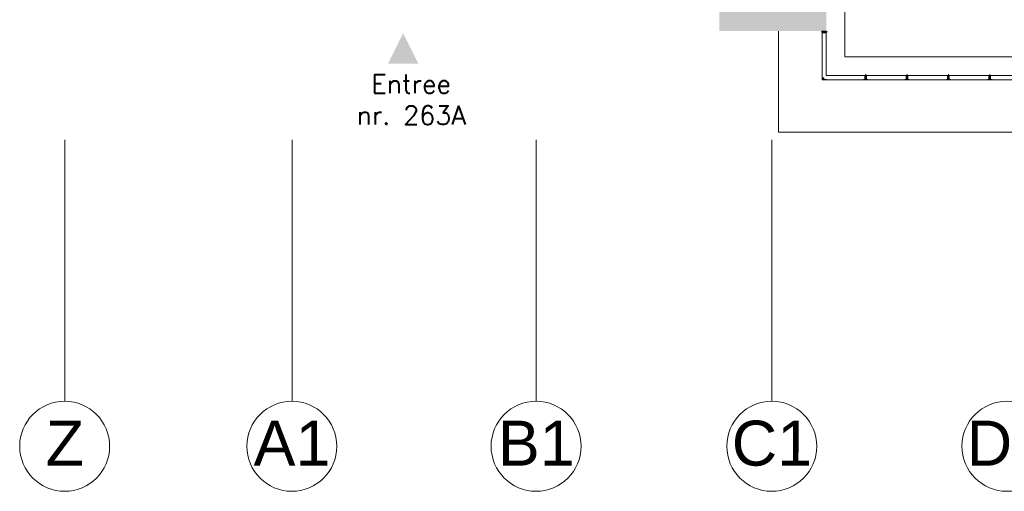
# Model space of a CAD drawing. Header units: millimetres. Extents: x -13022 to 1371524, y -38729 to 632593.
# Tile 249 of 256: x 538873 to 552006, y 571613 to 577898. Entities that reach past the tile are written whole.
import ezdxf
from ezdxf.enums import TextEntityAlignment as Align
from ezdxf.lldxf.tags import DXFTag

# ---------------------------------------------------------------- set-up
doc = ezdxf.new("R2010")
doc.units = ezdxf.units.MM
doc.header["$LTSCALE"] = 35
for name, color, linetype, lineweight in [('A LIJN 1', 1, 'Continuous', 20), ('A LIJN 2', 2, 'Continuous', 35), ('A LIJN 5', 5, 'Continuous', 13), ('Al65----_beveiliging-inst', 92, 'Continuous', 9), ('B95 tekst', 7, 'Continuous', 25), ('brandveiligheid voorzieningen', 10, 'Continuous', 9)]:
    doc.layers.add(name, color=color, linetype=linetype, lineweight=lineweight)
doc.styles.add('Algemeen', font='simplex.shx', dxfattribs={"height": 2.5})
doc.styles.add('Arial57', font='arial.ttf', dxfattribs={"height": 0.6})
tags = doc.linetypes.add('DIVIDE2', pattern=[0.625, 0.25, -0.125, 0, -0.125, 0, -0.125]).pattern_tags.tags
tags[14:15] = [DXFTag(74, 4), DXFTag(75, 0), DXFTag(340, '0'), DXFTag(46, 1.0), DXFTag(50, 0.0), DXFTag(44, 0.0), DXFTag(45, 0.0)]
tags[12:13] = [DXFTag(74, 4), DXFTag(75, 0), DXFTag(340, '0'), DXFTag(46, 1.0), DXFTag(50, 0.0), DXFTag(44, 0.0), DXFTag(45, 0.0)]
tags[10:11] = [DXFTag(74, 4), DXFTag(75, 0), DXFTag(340, '0'), DXFTag(46, 1.0), DXFTag(50, 0.0), DXFTag(44, 0.0), DXFTag(45, 0.0)]
tags[8:9] = [DXFTag(74, 4), DXFTag(75, 0), DXFTag(340, '0'), DXFTag(46, 1.0), DXFTag(50, 0.0), DXFTag(44, 0.0), DXFTag(45, 0.0)]
tags[6:7] = [DXFTag(74, 4), DXFTag(75, 0), DXFTag(340, '0'), DXFTag(46, 1.0), DXFTag(50, 0.0), DXFTag(44, 0.0), DXFTag(45, 0.0)]
tags[4:5] = [DXFTag(74, 4), DXFTag(75, 0), DXFTag(340, '0'), DXFTag(46, 1.0), DXFTag(50, 0.0), DXFTag(44, 0.0), DXFTag(45, 0.0)]

# ---------------------------------------------------------------- blocks, each defined once
blk = doc.blocks.new('Entree gebouw')
at = {"layer": 'brandveiligheid voorzieningen'}
blk.add_hatch(color=256, dxfattribs=at).paths.add_polyline_path([(71.25, -82.36), (77.98, -79), (71.25, -75.63)])

msp = doc.modelspace()

# ---------------------------------------------------------------- hatches: boundary and pattern name
at = {"layer": 'A LIJN 2'}
msp.add_hatch(color=256, dxfattribs=at).paths.add_polyline_path([(547862.256, 578297.791), (547862.256, 578697.791), (548931.386, 578697.791), (548931.386, 578047.791), (549530.255, 578047.791), (549530.255, 578797.791), (549630.254, 578797.791), (549630.254, 577747.792), (548205.251, 577747.792), (548205.251, 578297.791)])

# ---------------------------------------------------------------- linework, layer by layer
at = {"layer": 'A LIJN 1', "linetype": 'Continuous'}
for p, q in [((548995.252, 577747.792), (548995.252, 576397.79)), ((548995.252, 576397.79), (553595.258, 576397.79))]:
    msp.add_line(p, q, dxfattribs=at)
at = {"layer": 'A LIJN 1', "color": 1, "linetype": 'DIVIDE2'}
for p, q in [((539475.248, 576297.792), (539475.248, 572812.8)), ((542505.25, 576297.792), (542505.25, 572812.8)), ((545762.75, 576297.792), (545762.75, 572812.8)), ((548906.293, 576297.792), (548906.293, 572812.8))]:
    msp.add_line(p, q, dxfattribs=at)
at = {"layer": 'A LIJN 1', "color": 2, "linetype": 'Continuous', "lineweight": 0}
for centre, ratio, start_param, end_param in [((539472.82, 572212.8), 0.999715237, 0.000005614, 6.283180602), ((542502.822, 572212.8), 0.999715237, 0.000005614, 6.283180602), ((545760.324, 572212.8), 0.999715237, 0.000005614, 6.283180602), ((548903.867, 572212.8), 0.999712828, 0.000005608, 6.283180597), ((552040.837, 572212.8), 0.999715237, 0.000005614, 6.283180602)]:
    msp.add_ellipse(centre, major_axis=(0.36, 600), ratio=ratio, start_param=start_param, end_param=end_param, dxfattribs=at)
at = {"layer": 'A LIJN 5', "linetype": 'Continuous'}
for p, q in [((549880.254, 578112.791), (549880.254, 577402.791)), ((549563.207, 577735.791), (549649.427, 577735.791)), ((549575.254, 577687.79), (549575.254, 577157.792)), ((549630.254, 577723.792), (549630.254, 577152.791)), ((549880.254, 577402.791), (552640.252, 577402.791)), ((549630.254, 577152.791), (550144.91, 577152.791)), ((549635.251, 577097.79), (550126.912, 577097.79)), ((550156.911, 577090.365), (550156.911, 577172.234)), ((550168.912, 577152.791), (550696.576, 577152.791)), ((550186.91, 577097.79), (550678.578, 577097.79)), ((550708.577, 577090.365), (550708.577, 577172.234)), ((550720.578, 577152.791), (551248.235, 577152.791)), ((550738.576, 577097.79), (551230.237, 577097.79)), ((551260.236, 577090.365), (551260.236, 577172.234)), ((551272.237, 577152.791), (551799.924, 577152.791)), ((551290.265, 577097.79), (551781.926, 577097.79)), ((551811.925, 577090.365), (551811.925, 577172.234)), ((551823.926, 577152.791), (552351.59, 577152.791)), ((551841.931, 577097.79), (552333.592, 577097.79))]:
    msp.add_line(p, q, dxfattribs=at)

# ---------------------------------------------------------------- block references
at = {"layer": 'Al65----_beveiliging-inst', "xscale": 60, "yscale": 60, "zscale": 60, "rotation": 90}
msp.add_blockref('Entree gebouw', (539247.93, 573038.979), dxfattribs=at)

# ---------------------------------------------------------------- texts
at = {"layer": 'A LIJN 1', "color": 1, "linetype": 'ByBlock', "style": 'Arial57'}
for s, p in [('Z', (539475.248, 571954.232)), ('A1', (542505.25, 571954.232)), ('B1', (545762.75, 571954.232)), ('C1', (548906.293, 571954.232)), ('D1', (552040.837, 571954.232))]:
    msp.add_text(s, height=600, rotation=359.9654666, dxfattribs=at).set_placement(p, align=Align.CENTER)
at = {"layer": 'B95 tekst', "insert": (544094.604, 577167), "char_height": 250, "width": 4383.91272, "attachment_point": 2, "style": 'Algemeen'}
msp.add_mtext('Entree\\Pnr. 263A', dxfattribs=at)

# ---------------------------------------------------------------- meshes
at = {"layer": 'A LIJN 5', "linetype": 'Continuous'}
mesh = msp.add_polyface(dxfattribs=at)
corners = [(549630.254, 577723.792), (549630.254, 577747.792), (549627.256, 577726.792), (549578.252, 577726.792), (549575.254, 577747.792), (549578.252, 577723.792), (549575.254, 577687.79), (549578.252, 577687.79), (549578.252, 577744.791), (549627.256, 577744.791)]
mesh.append_faces([[corners[k] for k in face] for face in [(5, 6, 7)]], dxfattribs={"vtx0": -1})
mesh.append_faces([[corners[k] for k in face] for face in [(3, 5, 2), (9, 1, 8)]], dxfattribs={"vtx0": -1, "vtx1": -1})
mesh.append_faces([[corners[k] for k in face] for face in [(3, 4, 5)]], dxfattribs={"vtx0": -1, "vtx1": -1, "vtx2": -1})
mesh.append_faces([[corners[k] for k in face] for face in [(8, 1, 4), (5, 4, 6)]], dxfattribs={"vtx0": -1, "vtx2": -1})
mesh.append_faces([[corners[k] for k in face] for face in [(0, 1, 2), (3, 8, 4), (9, 2, 1), (5, 0, 2)]], dxfattribs={"vtx1": -1, "vtx2": -1})
mesh = msp.add_polyface(dxfattribs=at)
corners = [(549578.252, 577726.792), (549627.256, 577726.792), (549627.256, 577744.791), (549578.252, 577744.791)]
mesh.append_faces([[corners[k] for k in face] for face in [(0, 1, 2, 3)]])
mesh = msp.add_polyface(dxfattribs=at)
corners = [(549575.254, 577097.79), (549578.252, 577118.79), (549578.252, 577100.791), (549596.25, 577118.79), (549599.248, 577121.79), (549599.248, 577100.791), (549578.252, 577121.79), (549635.251, 577097.79), (549596.25, 577100.791), (549635.251, 577100.791), (549575.254, 577157.792), (549578.252, 577157.792)]
mesh.append_faces([[corners[k] for k in face] for face in [(0, 5, 7), (10, 6, 0)]], dxfattribs={"vtx0": -1, "vtx1": -1})
mesh.append_faces([[corners[k] for k in face] for face in [(0, 6, 1), (0, 8, 5)]], dxfattribs={"vtx0": -1, "vtx1": -1, "vtx2": -1})
mesh.append_faces([[corners[k] for k in face] for face in [(0, 1, 2), (3, 4, 5), (6, 3, 1), (0, 2, 8)]], dxfattribs={"vtx0": -1, "vtx2": -1})
mesh.append_faces([[corners[k] for k in face] for face in [(6, 4, 3), (8, 3, 5)]], dxfattribs={"vtx1": -1, "vtx2": -1})
mesh.append_faces([[corners[k] for k in face] for face in [(5, 9, 7), (10, 11, 6)]], dxfattribs={"vtx2": -1})
mesh = msp.add_polyface(dxfattribs=at)
corners = [(549578.252, 577100.791), (549596.25, 577100.791), (549596.25, 577118.79), (549578.252, 577118.79)]
mesh.append_faces([[corners[k] for k in face] for face in [(0, 1, 2, 3)]])
mesh = msp.add_polyface(dxfattribs=at)
corners = [(550168.912, 577100.791), (550165.914, 577149.79), (550165.914, 577100.791), (550144.91, 577152.791), (550144.91, 577100.791), (550147.916, 577149.79), (550186.91, 577097.79), (550126.912, 577100.791), (550126.912, 577097.79), (550186.91, 577100.791), (550168.912, 577152.791), (550147.916, 577100.791)]
mesh.append_faces([[corners[k] for k in face] for face in [(0, 6, 9)]], dxfattribs={"vtx0": -1})
mesh.append_faces([[corners[k] for k in face] for face in [(6, 11, 8)]], dxfattribs={"vtx0": -1, "vtx1": -1})
mesh.append_faces([[corners[k] for k in face] for face in [(0, 2, 6), (8, 11, 4)]], dxfattribs={"vtx0": -1, "vtx1": -1, "vtx2": -1})
mesh.append_faces([[corners[k] for k in face] for face in [(0, 1, 2), (10, 5, 1), (6, 2, 11)]], dxfattribs={"vtx0": -1, "vtx2": -1})
mesh.append_faces([[corners[k] for k in face] for face in [(3, 4, 5), (0, 10, 1), (11, 5, 4), (10, 3, 5)]], dxfattribs={"vtx1": -1, "vtx2": -1})
mesh.append_faces([[corners[k] for k in face] for face in [(4, 7, 8)]], dxfattribs={"vtx2": -1})
mesh = msp.add_polyface(dxfattribs=at)
corners = [(550147.916, 577100.791), (550165.914, 577100.791), (550165.914, 577149.79), (550147.916, 577149.79)]
mesh.append_faces([[corners[k] for k in face] for face in [(0, 1, 2, 3)]])
mesh = msp.add_polyface(dxfattribs=at)
corners = [(550699.582, 577149.79), (550720.578, 577152.791), (550696.576, 577152.791), (550738.576, 577100.791), (550720.578, 577100.791), (550738.576, 577097.79), (550696.576, 577100.791), (550717.58, 577149.79), (550678.578, 577097.79), (550699.582, 577100.791), (550678.578, 577100.791), (550717.58, 577100.791)]
mesh.append_faces([[corners[k] for k in face] for face in [(0, 6, 9), (7, 1, 0)]], dxfattribs={"vtx0": -1, "vtx1": -1})
mesh.append_faces([[corners[k] for k in face] for face in [(8, 9, 6), (5, 4, 11)]], dxfattribs={"vtx0": -1, "vtx1": -1, "vtx2": -1})
mesh.append_faces([[corners[k] for k in face] for face in [(0, 1, 2), (0, 2, 6), (7, 4, 1), (5, 11, 9)]], dxfattribs={"vtx0": -1, "vtx2": -1})
mesh.append_faces([[corners[k] for k in face] for face in [(3, 4, 5)]], dxfattribs={"vtx1": -1})
mesh.append_faces([[corners[k] for k in face] for face in [(8, 5, 9), (7, 11, 4)]], dxfattribs={"vtx1": -1, "vtx2": -1})
mesh.append_faces([[corners[k] for k in face] for face in [(6, 10, 8)]], dxfattribs={"vtx2": -1})
mesh = msp.add_polyface(dxfattribs=at)
corners = [(550699.582, 577100.791), (550717.58, 577100.791), (550717.58, 577149.79), (550699.582, 577149.79)]
mesh.append_faces([[corners[k] for k in face] for face in [(0, 1, 2, 3)]])
mesh = msp.add_polyface(dxfattribs=at)
corners = [(551272.237, 577100.791), (551272.237, 577152.791), (551269.239, 577149.79), (551251.241, 577149.79), (551248.235, 577152.791), (551251.241, 577100.791), (551248.235, 577100.791), (551230.237, 577097.79), (551230.237, 577100.791), (551290.235, 577097.79), (551290.235, 577100.791), (551269.239, 577100.791)]
mesh.append_faces([[corners[k] for k in face] for face in [(0, 9, 10)]], dxfattribs={"vtx0": -1})
mesh.append_faces([[corners[k] for k in face] for face in [(5, 9, 11)]], dxfattribs={"vtx0": -1, "vtx1": -1})
mesh.append_faces([[corners[k] for k in face] for face in [(5, 6, 7), (0, 11, 9)]], dxfattribs={"vtx0": -1, "vtx1": -1, "vtx2": -1})
mesh.append_faces([[corners[k] for k in face] for face in [(1, 3, 2), (0, 2, 11), (5, 7, 9)]], dxfattribs={"vtx0": -1, "vtx2": -1})
mesh.append_faces([[corners[k] for k in face] for face in [(0, 1, 2), (1, 4, 3), (5, 3, 6), (4, 6, 3)]], dxfattribs={"vtx1": -1, "vtx2": -1})
mesh.append_faces([[corners[k] for k in face] for face in [(6, 8, 7)]], dxfattribs={"vtx2": -1})
mesh = msp.add_polyface(dxfattribs=at)
corners = [(551251.241, 577100.791), (551269.239, 577100.791), (551269.239, 577149.79), (551251.241, 577149.79)]
mesh.append_faces([[corners[k] for k in face] for face in [(0, 1, 2, 3)]])
mesh = msp.add_polyface(dxfattribs=at)
corners = [(551841.924, 577097.79), (551820.928, 577100.791), (551802.93, 577100.791), (551841.924, 577100.791), (551823.926, 577100.791), (551820.928, 577149.79), (551823.926, 577152.791), (551802.93, 577149.79), (551799.924, 577152.791), (551799.924, 577100.791), (551781.926, 577100.791), (551781.926, 577097.79)]
mesh.append_faces([[corners[k] for k in face] for face in [(0, 2, 11), (5, 6, 7)]], dxfattribs={"vtx0": -1, "vtx1": -1})
mesh.append_faces([[corners[k] for k in face] for face in [(0, 4, 1), (11, 2, 9)]], dxfattribs={"vtx0": -1, "vtx1": -1, "vtx2": -1})
mesh.append_faces([[corners[k] for k in face] for face in [(0, 1, 2), (5, 4, 6), (7, 8, 9), (7, 6, 8)]], dxfattribs={"vtx0": -1, "vtx2": -1})
mesh.append_faces([[corners[k] for k in face] for face in [(3, 4, 0)]], dxfattribs={"vtx1": -1})
mesh.append_faces([[corners[k] for k in face] for face in [(5, 1, 4), (2, 7, 9)]], dxfattribs={"vtx1": -1, "vtx2": -1})
mesh.append_faces([[corners[k] for k in face] for face in [(9, 10, 11)]], dxfattribs={"vtx2": -1})
mesh = msp.add_polyface(dxfattribs=at)
corners = [(551802.93, 577100.791), (551820.928, 577100.791), (551820.928, 577149.79), (551802.93, 577149.79)]
mesh.append_faces([[corners[k] for k in face] for face in [(0, 1, 2, 3)]])

doc.saveas('drawing.dxf')
